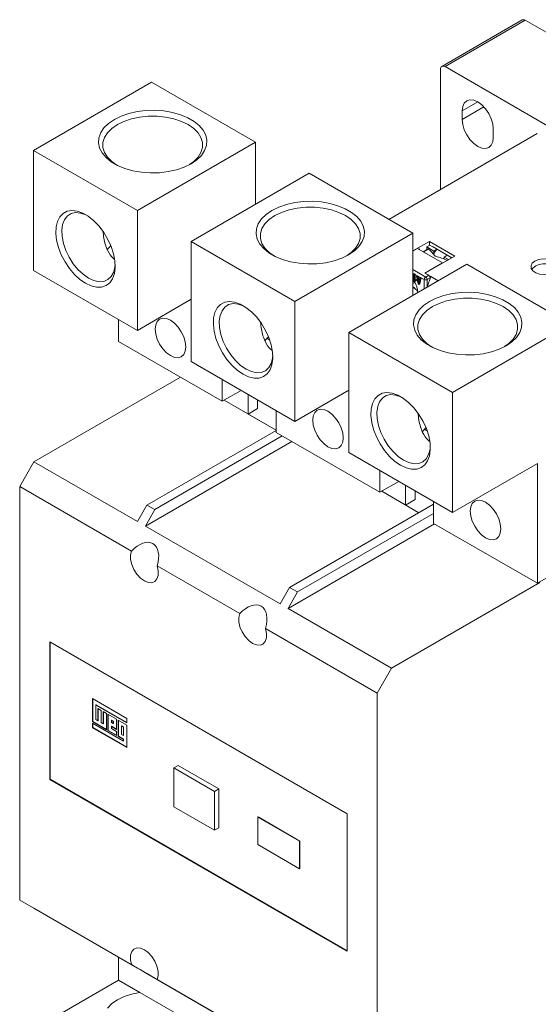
# Model space of a CAD drawing. Header units: millimetres. Extents: x 0 to 1189, y 0 to 841.
# Tile 5 of 8: x 941 to 1065, y 130 to 364. Entities that reach past the tile are written whole.
import ezdxf

# ---------------------------------------------------------------- set-up
doc = ezdxf.new("R2010")
doc.units = ezdxf.units.MM

msp = doc.modelspace()

# ---------------------------------------------------------------- linework, layer by layer
at = {"color": 7, "linetype": 'Continuous', "lineweight": 15}
for p, q in [((1060.68, 363.81), (1041.58, 352.79)), ((1061.43, 363.74), (1042.33, 352.72)), ((1161.84, 305.78), (1061.43, 363.74)), ((1041.27, 352.11), (1041.27, 323.53)), ((1142.74, 294.75), (1042.33, 352.72)), ((944.47, 332.8), (972.54, 349.01)), ((972.54, 349.01), (997.22, 334.76)), ((1046.4, 340.16), (1046.4, 342.21)), ((1053.82, 337.92), (1053.82, 335.88)), ((969.15, 318.56), (997.22, 334.76)), ((997.22, 334.76), (997.22, 319.99)), ((1028.98, 316.43), (1064.25, 336.8)), ((944.47, 332.8), (969.15, 318.56)), ((944.47, 304.28), (944.47, 332.8)), ((981.95, 311.17), (1010.02, 327.38)), ((1010.02, 327.38), (1034.7, 313.13)), ((969.15, 290.04), (969.15, 318.56)), ((1006.63, 296.92), (1034.7, 313.13)), ((1034.7, 313.13), (1034.7, 298.35)), ((981.95, 311.17), (1006.63, 296.92)), ((981.95, 282.65), (981.95, 311.17)), ((1034.7, 308.92), (1038.62, 311.18)), ((1035.76, 309.49), (1034.7, 308.88)), ((1041.7, 306.06), (1035.76, 309.49)), ((1036.08, 309.31), (1036.29, 309.43)), ((1036.29, 309.43), (1036.29, 309.18)), ((1038.3, 309.38), (1037.16, 308.72)), ((1038.43, 309.34), (1037.29, 308.68)), ((1038.69, 310.29), (1037.99, 309.88)), ((1037.99, 309.19), (1037.99, 309.88)), ((1037.99, 309.88), (1039.68, 308.9)), ((1038.62, 311.18), (1044.63, 307.71)), ((1038.62, 311.18), (1038.62, 310.24)), ((1040.39, 309.31), (1038.69, 310.29)), ((1039.33, 309.96), (1043.92, 307.31)), ((1039.33, 309.92), (1039.33, 309.96)), ((1040.39, 309.31), (1039.68, 308.9)), ((1040.39, 309.31), (1040.39, 309.35)), ((1040.39, 309.31), (1040.39, 309.29)), ((1044.63, 307.71), (1037.56, 303.63)), ((1039.68, 308.9), (1039.68, 308.05)), ((1040, 307.77), (1039.85, 307.86)), ((1042.86, 307.88), (1042.16, 307.47)), ((1042.16, 306.99), (1042.16, 307.47)), ((1042.16, 307.47), (1043.18, 306.88)), ((1043.89, 307.28), (1042.86, 307.88)), ((1043.57, 307.47), (1043.61, 307.49)), ((944.47, 304.28), (969.15, 290.04)), ((1019.42, 289.53), (1047.5, 305.74)), ((1037.53, 303.65), (1041.7, 306.06)), ((1041.73, 306.04), (1041.7, 306.06)), ((1047.5, 305.74), (1072.17, 291.49)), ((1034.7, 302.08), (1034.83, 301.9)), ((1034.83, 303.33), (1035.04, 303.45)), ((1034.83, 301.7), (1034.83, 303.33)), ((1034.83, 303.33), (1035.01, 303.23)), ((1035.22, 303.35), (1035.01, 303.23)), ((1035.01, 303.23), (1035.01, 301.88)), ((1035.01, 301.88), (1035.17, 301.98)), ((1035.04, 303.45), (1035.22, 303.35)), ((1035.39, 302.1), (1035.17, 301.98)), ((1035.17, 301.98), (1035.3, 301.76)), ((1035.76, 303.04), (1035.22, 303.35)), ((1035.22, 303.35), (1035.22, 302.01)), ((1035.39, 302.1), (1035.51, 301.88)), ((1035.55, 302.92), (1035.76, 303.04)), ((1035.91, 301.07), (1035.55, 302.92)), ((1035.55, 302.92), (1035.73, 302.81)), ((1035.73, 302.81), (1035.94, 302.93)), ((1035.84, 302.26), (1035.73, 302.81)), ((1035.76, 303.04), (1035.94, 302.93)), ((1036.05, 302.38), (1035.84, 302.26)), ((1036.17, 302.07), (1035.84, 302.26)), ((1035.89, 302.03), (1036.13, 301.89)), ((1036.01, 301.42), (1035.89, 302.03)), ((1035.94, 302.93), (1036.49, 302.61)), ((1035.94, 302.93), (1036.05, 302.38)), ((1036.05, 302.38), (1036.23, 302.28)), ((1036.47, 302.39), (1036.1, 300.97)), ((1036.28, 302.49), (1036.17, 302.07)), ((1036.49, 302.61), (1036.28, 302.49)), ((1036.28, 302.49), (1036.47, 302.39)), ((1036.68, 302.51), (1036.31, 301.09)), ((1036.68, 302.51), (1036.47, 302.39)), ((1036.49, 302.61), (1036.68, 302.51)), ((1037.38, 302.1), (1036.68, 302.51)), ((1038.45, 303.12), (1037.53, 303.65)), ((1037.56, 303.63), (1038.98, 302.82)), ((1037.74, 302.71), (1038.45, 303.12)), ((1038.8, 302.51), (1038.09, 302.1)), ((1038.11, 300.32), (1038.98, 302.82)), ((1038.8, 302.3), (1038.8, 302.51)), ((1038.98, 302.82), (1040.7, 301.82)), ((1034.7, 301.16), (1035.15, 301.42)), ((1034.7, 300.39), (1035, 300.21)), ((1034.7, 299.99), (1035, 300.21)), ((1035.01, 301.59), (1034.83, 301.7)), ((1035.3, 301.76), (1035.01, 301.59)), ((1035.22, 301.72), (1035.01, 301.59)), ((1035.51, 301.88), (1035.22, 301.72)), ((1035.51, 301.88), (1035.3, 301.76)), ((1036.1, 300.97), (1035.91, 301.07)), ((1036.13, 301.89), (1036.01, 301.42)), ((1036.31, 301.09), (1036.1, 300.97)), ((981.95, 297.43), (969.15, 290.04)), ((1006.63, 268.4), (1006.63, 296.92)), ((964.68, 287.43), (964.68, 292.62)), ((1044.1, 275.29), (1072.17, 291.49)), ((1000.59, 287.82), (999.96, 288.19)), ((1019.42, 289.53), (1044.1, 275.29)), ((1019.42, 261.01), (1019.42, 289.53)), ((964.68, 287.43), (989.35, 273.19)), ((981.95, 282.65), (1006.63, 268.4)), ((944.54, 258.83), (979.38, 278.94)), ((989.35, 273.19), (989.35, 278.37)), ((993.85, 275.78), (989.35, 273.19)), ((995.49, 274.83), (995.49, 270.15)), ((1019.42, 275.79), (1006.63, 268.4)), ((1044.1, 246.77), (1044.1, 275.29)), ((1002.15, 266.31), (989.79, 273.44)), ((997.75, 273.53), (997.75, 271.46)), ((995.49, 270.15), (997.75, 271.46)), ((1002.15, 266.31), (995.49, 270.15)), ((1002.15, 265.8), (1002.15, 270.98)), ((1002.15, 266.26), (971.43, 248.53)), ((1003.63, 264.94), (973.31, 247.44)), ((1002.15, 265.8), (1026.83, 251.55)), ((1038.07, 266.19), (1037.44, 266.55)), ((1005.89, 263.64), (971.05, 243.52)), ((1019.42, 261.01), (1044.1, 246.77)), ((941.15, 252.95), (944.54, 258.83)), ((944.54, 258.83), (969.17, 244.61)), ((1064.31, 258.43), (1044.1, 246.77)), ((1064.31, 229.92), (1064.31, 258.43)), ((1026.83, 251.55), (1026.83, 256.74)), ((967.75, 237.59), (941.15, 252.95)), ((941.15, 252.95), (941.15, 154.64)), ((1031.32, 254.14), (1026.83, 251.55)), ((1032.96, 253.2), (1032.96, 248.52)), ((1036.12, 246.7), (1027.27, 251.81)), ((1035.23, 251.89), (1035.23, 249.83)), ((969.17, 244.61), (971.43, 248.53)), ((971.43, 248.53), (973.31, 247.44)), ((1039.63, 248.73), (1005.36, 228.94)), ((1035.23, 249.83), (1032.96, 248.52)), ((1036.12, 246.7), (1032.96, 248.52)), ((1039.63, 244.16), (1039.63, 249.35)), ((973.31, 247.44), (971.05, 243.52)), ((1039.63, 246.55), (1007.24, 227.86)), ((971.05, 243.52), (1003.1, 225.02)), ((1039.82, 244.05), (1004.98, 223.94)), ((1039.63, 244.16), (1064.31, 229.92)), ((993.49, 222.73), (973.87, 234.06)), ((1072.17, 234.46), (1064.31, 229.92)), ((1029.61, 209.72), (1064.89, 230.09)), ((1003.1, 225.02), (1005.36, 228.94)), ((1007.24, 227.86), (1004.98, 223.94)), ((1005.36, 228.94), (1007.24, 227.86)), ((1004.98, 223.94), (1029.61, 209.72)), ((1026.21, 203.84), (999.61, 219.2)), ((1019.03, 175.16), (948.32, 215.98)), ((948.32, 215.98), (948.32, 183.32)), ((948.39, 215.94), (948.39, 183.36)), ((1029.61, 209.72), (1026.21, 203.84)), ((1026.21, 105.53), (1026.21, 203.84)), ((966.61, 197.8), (958.46, 202.51)), ((958.46, 202.51), (958.46, 197.04)), ((958.53, 202.47), (958.53, 197.08)), ((959.35, 201), (959.27, 200.96)), ((959.27, 197.52), (959.27, 200.96)), ((959.27, 200.96), (966.61, 196.72)), ((959.35, 201), (966.61, 196.81)), ((960.54, 199.7), (959.71, 200.17)), ((959.71, 200.17), (959.71, 197.27)), ((959.78, 200.13), (959.78, 197.31)), ((960.54, 196.8), (960.54, 199.7)), ((961.81, 198.96), (960.99, 199.44)), ((960.99, 199.44), (960.99, 196.54)), ((961.06, 199.4), (961.06, 196.58)), ((961.81, 195.11), (961.81, 198.96)), ((958.53, 197.08), (958.46, 197.04)), ((958.46, 197.04), (961.81, 195.11)), ((965.81, 192.41), (958.46, 196.65)), ((958.46, 196.65), (958.46, 195.6)), ((958.53, 197.08), (961.81, 195.19)), ((958.53, 196.61), (958.53, 195.64)), ((959.71, 197.27), (959.27, 197.52)), ((959.78, 197.31), (959.71, 197.27)), ((960.99, 196.54), (960.54, 196.8)), ((964.19, 197.59), (962.13, 198.78)), ((962.13, 198.78), (962.13, 194.93)), ((962.2, 198.74), (962.2, 194.97)), ((963.03, 197.4), (962.96, 197.36)), ((962.96, 197.36), (962.96, 196.83)), ((963.41, 197.1), (962.96, 197.36)), ((962.96, 196.83), (963.41, 196.57)), ((963.48, 197.14), (963.03, 197.4)), ((963.48, 197.14), (963.41, 197.1)), ((963.41, 196.57), (963.41, 197.1)), ((963.48, 196.61), (963.41, 196.57)), ((963.48, 196.61), (963.48, 197.14)), ((964.19, 195.19), (964.19, 197.59)), ((966.61, 196.19), (964.57, 197.37)), ((964.57, 197.37), (964.57, 193.52)), ((964.64, 197.33), (964.64, 193.56)), ((966.61, 196.72), (966.61, 197.8)), ((958.53, 195.64), (958.46, 195.6)), ((958.46, 195.6), (966.61, 190.89)), ((958.53, 195.64), (966.61, 190.98)), ((961.06, 196.58), (960.99, 196.54)), ((962.2, 194.97), (962.13, 194.93)), ((962.13, 194.93), (964.19, 193.74)), ((962.2, 194.97), (964.19, 193.82)), ((963.03, 195.94), (962.96, 195.9)), ((962.96, 195.4), (962.96, 195.9)), ((962.96, 195.9), (964.19, 195.19)), ((964.19, 194.69), (962.96, 195.4)), ((963.03, 195.94), (964.19, 195.28)), ((964.19, 193.74), (964.19, 194.69)), ((965.43, 196.02), (965.36, 195.98)), ((965.36, 195.98), (965.36, 194.01)), ((965.81, 195.72), (965.36, 195.98)), ((965.88, 195.76), (965.43, 196.02)), ((965.88, 195.76), (965.81, 195.72)), ((965.81, 193.75), (965.81, 195.72)), ((965.88, 193.79), (965.88, 195.76)), ((966.61, 190.89), (966.61, 196.19)), ((964.64, 193.56), (964.57, 193.52)), ((964.57, 193.52), (965.81, 192.8)), ((964.64, 193.56), (965.88, 192.84)), ((965.36, 194.01), (965.81, 193.75)), ((965.88, 193.79), (965.81, 193.75)), ((965.88, 192.84), (965.81, 192.8)), ((965.81, 192.8), (965.81, 192.41)), ((965.88, 192.45), (965.81, 192.41)), ((965.88, 192.84), (965.88, 192.45)), ((977.78, 186.04), (978.84, 186.65)), ((987.46, 180.44), (977.78, 186.04)), ((977.78, 186.04), (977.78, 176.81)), ((988.52, 181.06), (978.84, 186.65)), ((948.39, 183.36), (948.32, 183.32)), ((948.32, 183.32), (1019.03, 142.5)), ((948.39, 183.36), (1019.03, 142.58)), ((987.46, 180.44), (988.52, 181.06)), ((987.46, 171.22), (987.46, 180.44)), ((988.52, 171.83), (988.52, 181.06)), ((977.78, 176.81), (987.46, 171.22)), ((997.82, 174.34), (997.89, 174.38)), ((1007.72, 168.63), (997.82, 174.34)), ((997.82, 174.34), (997.82, 167.81)), ((1007.79, 168.67), (997.89, 174.38)), ((1019.03, 142.5), (1019.03, 175.16)), ((987.46, 171.22), (988.52, 171.83)), ((1007.72, 168.63), (1007.79, 168.67)), ((1007.72, 162.09), (1007.72, 168.63)), ((1007.79, 162.13), (1007.79, 168.67)), ((997.82, 167.81), (1007.72, 162.09)), ((1007.72, 162.09), (1007.79, 162.13)), ((941.15, 154.64), (967.75, 139.28)), ((944.54, 152.68), (941.15, 154.64)), ((969.17, 138.46), (944.54, 152.68)), ((964.68, 141.05), (964.68, 135.62)), ((971.43, 137.15), (969.17, 138.46)), ((1003.1, 118.87), (971.05, 137.37)), ((971.05, 137.37), (973.31, 136.07)), ((973.31, 136.07), (971.43, 137.15)), ((973.31, 136.07), (973.31, 136.07)), ((973.87, 135.74), (993.49, 124.42)), ((964.68, 135.62), (944.47, 123.96)), ((969.74, 132.7), (964.68, 135.62)), ((984.29, 124.3), (969.74, 132.7))]:
    msp.add_line(p, q, dxfattribs=at)
at = {"color": 8, "linetype": 'Continuous', "lineweight": 15}
for p, q in [((1046.4, 342.21), (1050.11, 344.35)), ((1046.4, 340.16), (1051.58, 343.15)), ((1040.42, 309.33), (1040.43, 309.32)), ((1037.74, 302.71), (1034.7, 304.47)), ((1035.04, 303.45), (1034.7, 303.65)), ((1037.38, 299.9), (1037.38, 302.1)), ((1038.09, 300.31), (1038.09, 302.1))]:
    msp.add_line(p, q, dxfattribs=at)
at = {"color": 7, "linetype": 'Continuous', "lineweight": 15, "flags": 128}
for points in [[(1046.4, 342.21), (1046.53, 343.24), (1046.9, 344.06), (1047.49, 344.61), (1048.26, 344.85), (1049.15, 344.76), (1050.11, 344.35), (1051.07, 343.65), (1051.97, 342.7), (1052.74, 341.58), (1053.33, 340.35), (1053.7, 339.1), (1053.82, 337.92)], [(981.91, 329.64), (980.29, 328.85), (978.46, 328.22), (976.47, 327.77), (974.39, 327.52), (972.26, 327.47), (970.14, 327.62), (968.1, 327.97), (966.19, 328.51), (964.45, 329.22), (962.95, 330.09), (961.71, 331.09), (960.77, 332.2), (960.16, 333.38), (959.9, 334.6), (959.99, 335.83), (960.43, 337.03), (961.2, 338.18), (962.29, 339.23), (963.67, 340.17), (965.29, 340.97), (967.12, 341.6), (969.11, 342.04), (971.19, 342.3), (973.32, 342.35), (975.44, 342.19), (977.48, 341.84), (979.39, 341.3), (981.13, 340.59), (982.63, 339.72), (983.87, 338.72), (984.81, 337.61), (985.42, 336.43), (985.68, 335.21), (985.59, 333.99), (985.15, 332.78), (984.38, 331.64), (983.29, 330.58), (981.91, 329.64)], [(981.55, 329.44), (982.54, 330.15), (983.58, 331.19), (984.28, 332.31), (984.64, 333.49), (984.64, 334.69), (984.28, 335.87), (983.58, 336.99), (982.54, 338.03), (981.2, 338.95), (979.62, 339.72), (977.82, 340.32), (975.87, 340.73), (973.83, 340.93), (971.75, 340.93), (969.71, 340.73), (967.76, 340.32), (965.96, 339.72), (964.38, 338.95), (963.04, 338.03), (962.01, 336.99), (961.3, 335.87), (960.94, 334.69), (960.94, 333.49), (961.3, 332.31), (962.01, 331.19), (963.04, 330.15), (964.03, 329.44)], [(1053.82, 335.88), (1053.7, 334.84), (1053.33, 334.02), (1052.74, 333.47), (1051.97, 333.24), (1051.07, 333.33), (1050.11, 333.73), (1049.15, 334.44), (1048.26, 335.38), (1047.49, 336.51), (1046.9, 337.73), (1046.53, 338.98), (1046.4, 340.16)], [(1019.39, 308.01), (1017.76, 307.21), (1015.93, 306.58), (1013.95, 306.13), (1011.86, 305.88), (1009.73, 305.83), (1007.62, 305.98), (1005.58, 306.33), (1003.66, 306.87), (1001.93, 307.59), (1000.42, 308.46), (999.19, 309.46), (998.25, 310.56), (997.64, 311.74), (997.38, 312.96), (997.47, 314.19), (997.9, 315.4), (998.68, 316.54), (999.77, 317.6), (1001.15, 318.54), (1002.77, 319.33), (1004.6, 319.96), (1006.59, 320.41), (1008.67, 320.66), (1010.8, 320.71), (1012.91, 320.56), (1014.96, 320.21), (1016.87, 319.67), (1018.6, 318.95), (1020.11, 318.08), (1021.35, 317.08), (1022.28, 315.98), (1022.89, 314.8), (1023.16, 313.58), (1023.07, 312.35), (1022.63, 311.15), (1021.86, 310), (1020.77, 308.94), (1019.39, 308.01)], [(956.81, 301.24), (955.47, 302.16), (954.18, 303.34), (952.99, 304.75), (951.93, 306.32), (951.05, 308), (950.38, 309.73), (949.94, 311.45), (949.75, 313.1), (949.81, 314.61), (950.13, 315.94), (950.69, 317.03), (951.47, 317.84), (952.44, 318.35), (953.57, 318.54), (954.82, 318.39), (956.14, 317.92), (957.48, 317.15), (958.8, 316.09), (960.05, 314.8), (961.18, 313.3), (962.15, 311.67), (962.93, 309.96), (963.49, 308.22), (963.81, 306.53), (963.87, 304.94), (963.68, 303.52), (963.24, 302.3), (962.57, 301.35), (961.69, 300.68), (960.63, 300.33), (959.44, 300.31), (958.15, 300.62), (956.81, 301.24)], [(1019.02, 307.8), (1020.01, 308.51), (1021.05, 309.55), (1021.76, 310.68), (1022.12, 311.86), (1022.12, 313.05), (1021.76, 314.23), (1021.05, 315.36), (1020.01, 316.4), (1018.68, 317.31), (1017.09, 318.08), (1015.3, 318.68), (1013.35, 319.09), (1011.3, 319.3), (1009.23, 319.3), (1007.19, 319.09), (1005.24, 318.68), (1003.44, 318.08), (1001.85, 317.31), (1000.52, 316.4), (999.48, 315.36), (998.77, 314.23), (998.41, 313.05), (998.41, 311.86), (998.77, 310.68), (999.48, 309.55), (1000.52, 308.51), (1001.51, 307.8)], [(957.17, 317.35), (956.87, 317.5), (955.61, 317.93), (954.43, 318.02), (953.37, 317.79), (952.48, 317.22), (951.8, 316.35), (951.36, 315.21), (951.16, 313.86), (951.23, 312.34), (951.55, 310.71), (952.12, 309.05), (952.9, 307.42), (953.88, 305.88), (955.01, 304.51), (956.24, 303.36), (957.52, 302.47)], [(961.93, 309.2), (962.01, 309.3), (962.85, 310.16)], [(1063.72, 306.49), (1064.59, 306.85), (1065.62, 307.02), (1066.69, 307), (1067.69, 306.77), (1068.5, 306.37), (1069.05, 305.84), (1069.27, 305.24), (1069.14, 304.63), (1068.67, 304.07), (1067.91, 303.64), (1066.95, 303.36), (1065.89, 303.29), (1064.84, 303.41), (1063.92, 303.73), (1063.23, 304.2), (1062.84, 304.78), (1062.8, 305.39), (1063.1, 305.99), (1063.72, 306.49)], [(957.52, 302.47), (958.8, 301.88), (960.03, 301.61), (961.15, 301.69), (962.13, 302.09), (962.92, 302.81), (963.48, 303.82), (963.81, 305.07), (963.87, 305.75)], [(1056.87, 286.37), (1055.24, 285.58), (1053.41, 284.95), (1051.42, 284.5), (1049.34, 284.25), (1047.21, 284.2), (1045.1, 284.35), (1043.05, 284.7), (1041.14, 285.24), (1039.41, 285.95), (1037.9, 286.82), (1036.66, 287.82), (1035.73, 288.93), (1035.12, 290.11), (1034.85, 291.33), (1034.94, 292.56), (1035.38, 293.76), (1036.15, 294.91), (1037.24, 295.96), (1038.62, 296.9), (1040.25, 297.7), (1042.08, 298.33), (1044.06, 298.77), (1046.15, 299.03), (1048.28, 299.08), (1050.39, 298.93), (1052.43, 298.57), (1054.35, 298.03), (1056.08, 297.32), (1057.59, 296.45), (1058.83, 295.45), (1059.76, 294.34), (1060.37, 293.17), (1060.63, 291.94), (1060.54, 290.72), (1060.11, 289.51), (1059.33, 288.37), (1058.24, 287.31), (1056.87, 286.37)], [(1056.5, 286.17), (1057.49, 286.88), (1058.53, 287.92), (1059.24, 289.04), (1059.6, 290.22), (1059.6, 291.42), (1059.24, 292.6), (1058.53, 293.72), (1057.49, 294.76), (1056.16, 295.68), (1054.57, 296.45), (1052.77, 297.05), (1050.82, 297.46), (1048.78, 297.66), (1046.71, 297.66), (1044.66, 297.46), (1042.71, 297.05), (1040.92, 296.45), (1039.33, 295.68), (1038, 294.76), (1036.96, 293.72), (1036.25, 292.6), (1035.89, 291.42), (1035.89, 290.22), (1036.25, 289.04), (1036.96, 287.92), (1038, 286.88), (1038.99, 286.17)], [(994.29, 279.61), (992.95, 280.53), (991.66, 281.71), (990.46, 283.11), (989.41, 284.68), (988.53, 286.36), (987.85, 288.09), (987.41, 289.82), (987.22, 291.46), (987.29, 292.98), (987.6, 294.3), (988.16, 295.39), (988.94, 296.21), (989.92, 296.72), (991.05, 296.9), (992.29, 296.76), (993.61, 296.29), (994.96, 295.51), (996.28, 294.46), (997.53, 293.16), (998.66, 291.67), (999.63, 290.04), (1000.41, 288.32), (1000.97, 286.59), (1001.29, 284.89), (1001.35, 283.31), (1001.16, 281.88), (1000.72, 280.67), (1000.05, 279.71), (999.17, 279.05), (998.11, 278.7), (996.91, 278.68), (995.62, 278.98), (994.29, 279.61)], [(994.65, 295.72), (994.35, 295.86), (993.09, 296.29), (991.9, 296.39), (990.85, 296.15), (989.96, 295.59), (989.28, 294.72), (988.83, 293.58), (988.64, 292.22), (988.7, 290.7), (989.03, 289.07), (989.59, 287.41), (990.38, 285.78), (991.36, 284.25), (992.48, 282.88), (993.71, 281.72), (994.99, 280.83)], [(977.01, 292.44), (976.07, 292.84), (975.19, 292.92), (974.44, 292.69), (973.86, 292.15), (973.5, 291.35), (973.37, 290.33), (973.5, 289.17), (973.86, 287.95), (974.44, 286.74), (975.19, 285.64), (976.07, 284.71), (977.01, 284.03), (977.96, 283.62), (978.84, 283.54), (979.59, 283.77), (980.17, 284.31), (980.53, 285.11), (980.66, 286.13), (980.53, 287.29), (980.17, 288.51), (979.59, 289.72), (978.84, 290.82), (977.96, 291.75), (977.01, 292.44)], [(999.41, 287.56), (999.49, 287.66), (1000.33, 288.53)], [(994.99, 280.83), (996.27, 280.24), (997.5, 279.98), (998.63, 280.05), (999.61, 280.46), (1000.39, 281.18), (1000.96, 282.18), (1001.28, 283.44), (1001.35, 284.12)], [(1031.76, 257.97), (1030.42, 258.89), (1029.13, 260.08), (1027.94, 261.48), (1026.88, 263.05), (1026, 264.73), (1025.33, 266.46), (1024.89, 268.18), (1024.7, 269.83), (1024.76, 271.34), (1025.08, 272.67), (1025.64, 273.76), (1026.42, 274.57), (1027.39, 275.08), (1028.52, 275.27), (1029.77, 275.12), (1031.09, 274.66), (1032.44, 273.88), (1033.76, 272.82), (1035, 271.53), (1036.13, 270.03), (1037.11, 268.4), (1037.89, 266.69), (1038.45, 264.95), (1038.76, 263.26), (1038.83, 261.67), (1038.63, 260.25), (1038.19, 259.03), (1037.52, 258.08), (1036.64, 257.41), (1035.59, 257.06), (1034.39, 257.04), (1033.1, 257.35), (1031.76, 257.97)], [(1032.13, 274.08), (1031.83, 274.23), (1030.56, 274.66), (1029.38, 274.76), (1028.32, 274.52), (1027.44, 273.95), (1026.76, 273.08), (1026.31, 271.95), (1026.11, 270.59), (1026.18, 269.07), (1026.5, 267.44), (1027.07, 265.78), (1027.86, 264.15), (1028.83, 262.61), (1029.96, 261.24), (1031.19, 260.09), (1032.47, 259.2)], [(1014.49, 270.8), (1013.55, 271.2), (1012.67, 271.29), (1011.92, 271.06), (1011.34, 270.52), (1010.97, 269.71), (1010.85, 268.7), (1010.97, 267.54), (1011.34, 266.31), (1011.92, 265.11), (1012.67, 264), (1013.55, 263.08), (1014.49, 262.39), (1015.43, 261.99), (1016.31, 261.9), (1017.07, 262.14), (1017.65, 262.67), (1018.01, 263.48), (1018.13, 264.49), (1018.01, 265.65), (1017.65, 266.88), (1017.07, 268.08), (1016.31, 269.19), (1015.43, 270.11), (1014.49, 270.8)], [(1036.89, 265.93), (1036.97, 266.03), (1037.8, 266.89)], [(1032.47, 259.2), (1033.75, 258.61), (1034.98, 258.34), (1036.11, 258.42), (1037.08, 258.82), (1037.87, 259.54), (1038.44, 260.55), (1038.76, 261.8), (1038.82, 262.48)], [(1051.97, 249.17), (1051.03, 249.57), (1050.15, 249.65), (1049.39, 249.42), (1048.81, 248.88), (1048.45, 248.08), (1048.33, 247.06), (1048.45, 245.9), (1048.81, 244.68), (1049.39, 243.47), (1050.15, 242.37), (1051.03, 241.44), (1051.97, 240.76), (1052.91, 240.35), (1053.79, 240.27), (1054.54, 240.5), (1055.12, 241.04), (1055.49, 241.84), (1055.61, 242.86), (1055.49, 244.02), (1055.12, 245.24), (1054.54, 246.45), (1053.79, 247.55), (1052.91, 248.48), (1051.97, 249.17)], [(967.75, 237.59), (967.51, 236.69), (967.53, 235.6), (967.81, 234.41), (968.33, 233.22), (969.04, 232.11), (969.89, 231.18), (970.81, 230.5), (971.73, 230.11), (972.58, 230.06), (973.29, 230.35), (973.81, 230.95), (974.09, 231.81), (974.11, 232.88), (973.87, 234.06)], [(993.49, 222.73), (993.25, 221.83), (993.27, 220.74), (993.55, 219.55), (994.07, 218.36), (994.78, 217.25), (995.63, 216.32), (996.55, 215.64), (997.47, 215.26), (998.32, 215.21), (999.03, 215.49), (999.55, 216.09), (999.83, 216.96), (999.85, 218.02), (999.61, 219.2)], [(973.87, 135.74), (974.11, 136.65), (974.09, 137.74), (973.81, 138.92), (973.29, 140.12), (972.58, 141.23), (971.73, 142.16), (970.81, 142.84), (969.89, 143.22), (969.04, 143.27), (968.33, 142.99), (967.81, 142.39), (967.53, 141.52), (967.51, 140.46), (967.75, 139.28)], [(969.74, 132.7), (967.78, 132.29), (965.98, 131.69), (964.39, 130.93), (963.05, 130.01), (962.01, 128.97)]]:
    msp.add_lwpolyline(points, dxfattribs=at)
at = {"color": 7, "linetype": 'Continuous', "lineweight": 15}
for centre, radius, start, end in [((1060.99, 363.13), 0.754, 54.3824, 114.3071), ((1041.92, 352.21), 0.655, 50.7967, 189.214), ((1041.59, 307.8), 1.91, 128.7451, 172.6527), ((1041.23, 308.2), 1.38, 125.6714, 127.6985), ((1041.16, 307.73), 1.16, 178.21, 179.9919), ((1043.7, 306.78), 1.37, 125.5545, 127.6993), ((1066.02, 301.71), 4.18, 42.7186, 137.2814), ((1038.15, 302.07), 0.768, 122.6055, 177.3945), ((1037.74, 302.78), 0.769, 242.6097, 297.3903), ((1037.32, 302.07), 0.768, 2.6055, 57.3945), ((1038.03, 302.47), 0.768, 2.6055, 57.3945), ((1039.17, 303.53), 5.33, 218.5223, 231.0119), ((1030.99, 298.95), 4.84, 0.6251, 33.3069)]:
    msp.add_arc(centre, radius, start, end, dxfattribs=at)
for centre, major_axis, ratio, start_param, end_param in [((1038.46, 308.89), (-0.15, 0.489), 0.361998, 5.728257, 6.366377), ((1039.99, 288.91), (-6.89, 22.49), 0.361998, 5.587865, 5.728257), ((1037.33, 308.24), (-0.15, 0.489), 0.361998, 5.728257, 6.366377), ((1038.86, 288.25), (-6.89, 22.49), 0.361998, 5.707572, 5.728257), ((1039.99, 288.91), (19.41, -14.11), 0.713088, 1.916014, 2.042081), ((969.52, 233.59), (3.32, 5.76), 0.577335, 5.111213, 7.455238), ((995.26, 218.73), (3.32, 5.76), 0.577335, 5.111213, 7.455238), ((969.52, 138.26), (4.7, -2.71), 0.00007, 4.325815, 6.66984)]:
    msp.add_ellipse(centre, major_axis=major_axis, ratio=ratio, start_param=start_param, end_param=end_param, dxfattribs=at)
for points, knots in [([(961, 313.52), (961.01, 313.27), (961.07, 312.48), (961.31, 311.16), (961.86, 309.32), (962.68, 307.82), (963.48, 307.11), (963.72, 306.9)], [0, 0, 0, 0, 0.091178, 0.30086, 0.516277, 0.856784, 1, 1, 1, 1]), ([(1040.14, 307.65), (1040.1, 307.66), (1040, 307.7), (1039.95, 307.75), (1039.92, 307.77)], [0, 0, 0, 0, 0.508503, 1, 1, 1, 1]), ([(998.47, 291.88), (998.49, 291.64), (998.54, 290.84), (998.78, 289.52), (999.34, 287.69), (1000.15, 286.19), (1000.96, 285.47), (1001.2, 285.26)], [0, 0, 0, 0, 0.091178, 0.30086, 0.516277, 0.856784, 1, 1, 1, 1]), ([(1035.95, 270.25), (1035.97, 270.01), (1036.02, 269.21), (1036.26, 267.89), (1036.81, 266.05), (1037.63, 264.55), (1038.44, 263.84), (1038.68, 263.63)], [0, 0, 0, 0, 0.091178, 0.30086, 0.516277, 0.856784, 1, 1, 1, 1])]:
    msp.add_open_spline(points, degree=3, knots=knots, dxfattribs=at)

doc.saveas('drawing.dxf')
